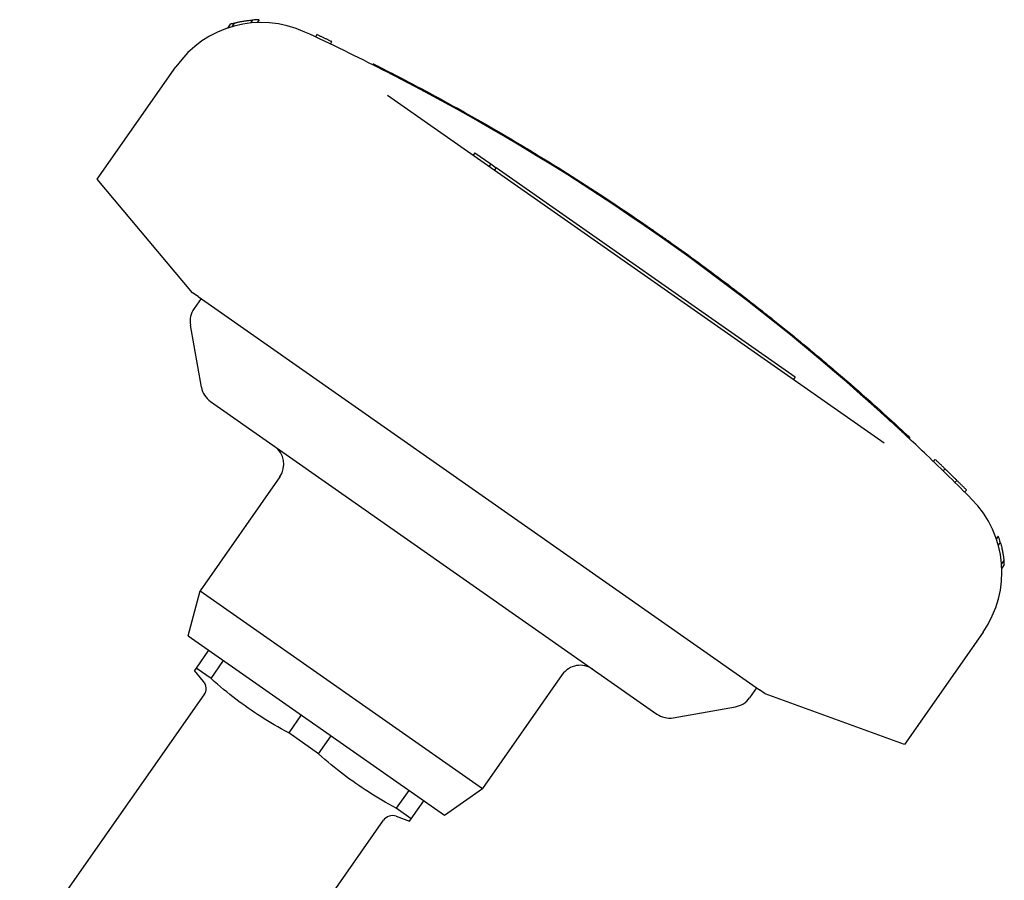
# Model space of a CAD drawing. Header units: millimetres. Extents: x 223 to 519, y 84 to 487.
# Tile 3 of 11: x 295 to 385, y 286 to 364. Entities that reach past the tile are written whole.
import ezdxf

# ---------------------------------------------------------------- set-up
doc = ezdxf.new("R2010")
doc.units = ezdxf.units.MM
doc.layers.add('Detail', color=2, linetype='Continuous')

msp = doc.modelspace()

# ---------------------------------------------------------------- linework, layer by layer
at = {"layer": 'Detail'}
for p, q in [((316.357, 364.412), (316.169, 364.144)), ((316.958, 364.442), (316.779, 364.187)), ((316.967, 364.442), (316.788, 364.187)), ((314.308, 364.023), (314.071, 363.683)), ((314.674, 364.126), (314.448, 363.804)), ((322.126, 362.854), (322.232, 363.08)), ((323.482, 362.212), (323.59, 362.438)), ((302.175, 349.88), (309.361, 360.143)), ((327.344, 360.321), (327.388, 360.41)), ((328.691, 357.556), (374.043, 325.8)), ((336.656, 352.284), (336.512, 352.079)), ((336.656, 352.284), (338.112, 351.265)), ((338.112, 351.265), (337.968, 351.06)), ((338.112, 351.265), (338.603, 350.92)), ((338.603, 350.92), (338.46, 350.716)), ((365.907, 331.802), (338.603, 350.92)), ((310.876, 339.511), (302.175, 349.88)), ((351.822, 345.865), (351.878, 345.947)), ((354.283, 344.15), (354.341, 344.232)), ((311.393, 339.149), (310.876, 339.511)), ((311.393, 339.149), (312.904, 338.09)), ((311.651, 338.968), (311.01, 338.053)), ((312.904, 338.09), (361.151, 304.308)), ((311.681, 330.872), (310.679, 336.558)), ((365.311, 335.794), (365.374, 335.872)), ((365.907, 331.802), (365.763, 331.598)), ((312.504, 329.581), (353.292, 301.021)), ((376.399, 326.276), (376.331, 326.203)), ((378.545, 324.106), (378.718, 324.286)), ((379.444, 323.237), (379.618, 323.416)), ((318.849, 322.697), (311.565, 312.294)), ((380.515, 322.188), (380.691, 322.366)), ((381.403, 321.307), (381.579, 321.484)), ((384.475, 317.278), (384.298, 317.025)), ((384.478, 317.269), (384.301, 317.017)), ((384.662, 316.704), (384.477, 316.44)), ((384.992, 315.058), (384.772, 314.743)), ((385.027, 314.689), (384.795, 314.358)), ((310.463, 308.182), (311.565, 312.294)), ((311.565, 312.294), (337.368, 294.226)), ((383.085, 308.521), (375.899, 298.258)), ((310.463, 308.182), (333.881, 291.784)), ((312.342, 306.866), (311.195, 305.228)), ((312.563, 304.27), (313.71, 305.908)), ((311.195, 305.228), (311.041, 305.008)), ((311.879, 304.01), (311.041, 305.008)), ((312.563, 304.27), (311.195, 305.228)), ((344.652, 304.629), (337.368, 294.226)), ((361.151, 304.308), (362.662, 303.25)), ((362.404, 303.43), (361.763, 302.515)), ((363.179, 302.888), (362.662, 303.25)), ((295.085, 278.733), (311.932, 302.794)), ((375.899, 298.258), (363.179, 302.888)), ((354.786, 300.69), (360.472, 301.693)), ((320.804, 300.941), (319.657, 299.303)), ((322.393, 297.387), (319.657, 299.303)), ((322.393, 297.387), (323.54, 299.025)), ((333.881, 291.784), (337.368, 294.226)), ((330.634, 294.058), (329.487, 292.42)), ((330.855, 291.462), (329.487, 292.42)), ((330.855, 291.462), (332.002, 293.1)), ((329.476, 291.688), (330.701, 291.243)), ((330.701, 291.243), (330.855, 291.462)), ((311.468, 267.261), (328.315, 291.322))]:
    msp.add_line(p, q, dxfattribs=at)
at = {"layer": 'Detail', "flags": 128}
for points in [[(314.674, 364.126), (314.677, 364.127), (314.687, 364.13), (314.703, 364.134), (314.726, 364.14), (314.755, 364.148), (314.789, 364.157), (314.83, 364.167), (314.877, 364.178), (314.93, 364.191), (314.989, 364.204), (315.053, 364.218), (315.123, 364.233), (315.198, 364.248), (315.279, 364.264), (315.365, 364.281), (315.457, 364.297), (315.553, 364.313), (315.655, 364.33), (315.761, 364.345), (315.871, 364.361), (315.986, 364.375), (316.106, 364.389), (316.229, 364.401), (316.357, 364.412)], [(323.59, 362.438), (323.533, 362.465), (323.477, 362.492), (323.42, 362.519), (323.364, 362.546), (323.307, 362.573), (323.251, 362.599), (323.194, 362.626), (323.138, 362.653), (323.081, 362.68), (323.025, 362.707), (322.968, 362.734), (322.911, 362.76), (322.855, 362.787), (322.798, 362.814), (322.742, 362.84), (322.685, 362.867), (322.628, 362.894), (322.572, 362.92), (322.515, 362.947), (322.459, 362.974), (322.402, 363), (322.345, 363.027), (322.289, 363.053), (322.232, 363.08)], [(327.388, 360.41), (327.401, 360.404), (327.437, 360.386), (327.497, 360.355), (327.582, 360.313), (327.69, 360.259), (327.821, 360.192), (327.975, 360.114), (328.152, 360.025), (328.35, 359.924), (328.57, 359.812), (328.811, 359.689), (329.071, 359.555), (329.35, 359.412), (329.647, 359.258), (329.962, 359.095), (330.293, 358.922), (330.639, 358.741), (330.999, 358.552), (331.372, 358.354), (331.758, 358.15), (332.154, 357.938), (332.56, 357.721), (332.974, 357.497), (333.395, 357.269), (333.822, 357.036), (334.254, 356.8), (334.688, 356.56), (335.125, 356.318), (335.563, 356.074)], [(329.763, 359.085), (329.694, 359.121), (329.628, 359.155), (329.565, 359.188), (329.503, 359.22), (329.442, 359.252), (329.382, 359.283), (329.321, 359.314), (329.261, 359.345), (329.199, 359.377), (329.136, 359.409), (329.071, 359.443), (329.004, 359.477), (328.938, 359.511), (328.874, 359.544), (328.811, 359.576), (328.75, 359.607), (328.689, 359.638), (328.63, 359.669), (328.572, 359.699), (328.514, 359.728), (328.456, 359.757), (328.399, 359.787), (328.343, 359.815), (328.286, 359.844)], [(330.669, 358.611), (330.632, 358.631), (330.594, 358.65), (330.556, 358.67), (330.518, 358.69), (330.48, 358.71), (330.442, 358.73), (330.404, 358.75), (330.366, 358.77), (330.328, 358.789), (330.291, 358.809), (330.253, 358.829), (330.215, 358.849), (330.177, 358.869), (330.139, 358.888), (330.102, 358.908), (330.064, 358.928), (330.026, 358.947), (329.988, 358.967), (329.951, 358.987), (329.913, 359.006), (329.875, 359.026), (329.837, 359.045), (329.8, 359.065), (329.762, 359.085)], [(335.563, 356.074), (336.004, 355.826), (336.444, 355.578), (336.884, 355.329), (337.323, 355.078), (337.762, 354.827), (338.2, 354.574), (338.637, 354.321), (339.074, 354.066), (339.51, 353.811), (339.945, 353.554), (340.38, 353.296), (340.814, 353.037), (341.248, 352.778), (341.681, 352.517), (342.113, 352.255), (342.545, 351.992), (342.976, 351.728), (343.407, 351.463), (343.836, 351.197), (344.266, 350.93), (344.694, 350.662), (345.122, 350.392), (345.549, 350.122), (345.976, 349.851), (346.402, 349.579), (346.827, 349.305), (347.252, 349.031), (347.676, 348.756), (348.099, 348.48), (348.521, 348.202), (348.943, 347.924), (349.365, 347.644), (349.785, 347.364), (350.205, 347.083), (350.625, 346.8), (351.043, 346.517), (351.461, 346.232), (351.878, 345.947)], [(351.878, 345.947), (351.981, 345.876), (352.084, 345.805), (352.187, 345.735), (352.29, 345.664), (352.393, 345.593), (352.496, 345.521), (352.599, 345.45), (352.702, 345.379), (352.805, 345.308), (352.907, 345.237), (353.01, 345.165), (353.113, 345.094), (353.215, 345.022), (353.318, 344.951), (353.42, 344.879), (353.523, 344.807), (353.625, 344.736), (353.728, 344.664), (353.83, 344.592), (353.932, 344.52), (354.035, 344.448), (354.137, 344.376), (354.239, 344.304), (354.341, 344.232)], [(354.341, 344.232), (354.647, 344.015), (354.953, 343.797), (355.258, 343.579), (355.563, 343.361), (355.868, 343.142), (356.172, 342.922), (356.476, 342.702), (356.779, 342.481), (357.082, 342.26), (357.385, 342.038), (357.687, 341.816), (357.989, 341.593), (358.29, 341.37), (358.591, 341.146), (358.892, 340.921), (359.192, 340.696), (359.492, 340.471), (359.791, 340.245), (360.09, 340.018), (360.389, 339.791), (360.687, 339.563), (360.985, 339.335), (361.282, 339.106), (361.579, 338.877)], [(361.579, 338.877), (361.747, 338.747), (361.915, 338.617), (362.082, 338.487), (362.249, 338.357), (362.415, 338.227), (362.581, 338.097), (362.746, 337.968), (362.911, 337.839), (363.075, 337.71), (363.237, 337.581), (363.399, 337.454), (363.56, 337.326), (363.719, 337.2), (363.877, 337.074), (364.034, 336.949), (364.19, 336.825), (364.344, 336.702), (364.496, 336.58), (364.647, 336.458), (364.796, 336.338), (364.944, 336.22), (365.089, 336.102), (365.233, 335.986), (365.374, 335.872)], [(365.374, 335.872), (365.375, 335.871), (365.377, 335.869), (365.382, 335.865), (365.387, 335.861), (365.395, 335.855), (365.404, 335.848), (365.414, 335.839), (365.426, 335.829), (365.44, 335.818), (365.454, 335.806), (365.471, 335.793), (365.488, 335.779), (365.506, 335.764), (365.526, 335.748), (365.547, 335.731), (365.568, 335.714), (365.591, 335.696), (365.614, 335.677), (365.638, 335.657), (365.662, 335.638), (365.687, 335.618), (365.712, 335.597), (365.737, 335.577), (365.762, 335.556)], [(365.762, 335.556), (365.919, 335.428), (366.076, 335.3), (366.233, 335.171), (366.39, 335.043), (366.546, 334.914), (366.703, 334.785), (366.859, 334.656), (367.015, 334.527), (367.171, 334.398), (367.327, 334.268), (367.483, 334.139), (367.639, 334.009), (367.794, 333.879), (367.949, 333.749), (368.105, 333.619), (368.26, 333.488), (368.415, 333.358), (368.57, 333.227), (368.725, 333.096), (368.879, 332.965), (369.034, 332.834), (369.188, 332.703), (369.343, 332.572), (369.497, 332.44)], [(369.497, 332.44), (369.877, 332.114), (370.256, 331.788), (370.632, 331.464), (371.003, 331.141), (371.37, 330.821), (371.73, 330.505), (372.083, 330.194), (372.428, 329.889), (372.764, 329.591), (373.089, 329.3), (373.404, 329.018), (373.706, 328.746), (373.996, 328.484), (374.273, 328.234), (374.535, 327.995), (374.782, 327.77), (375.014, 327.558), (375.229, 327.36), (375.428, 327.177), (375.609, 327.01), (375.772, 326.859), (375.918, 326.724), (376.044, 326.607), (376.152, 326.506), (376.241, 326.424), (376.31, 326.36), (376.359, 326.313), (376.389, 326.286), (376.399, 326.276)], [(375.113, 327.33), (375.082, 327.358), (375.051, 327.387), (375.019, 327.416), (374.988, 327.444), (374.957, 327.473), (374.925, 327.502), (374.894, 327.531), (374.862, 327.559), (374.831, 327.588), (374.8, 327.617), (374.768, 327.646), (374.737, 327.674), (374.705, 327.703), (374.674, 327.732), (374.642, 327.761), (374.61, 327.79), (374.579, 327.818), (374.547, 327.847), (374.516, 327.876), (374.484, 327.905), (374.452, 327.934), (374.421, 327.962), (374.389, 327.991), (374.357, 328.02)], [(376.332, 326.202), (376.287, 326.244), (376.242, 326.286), (376.197, 326.328), (376.152, 326.37), (376.106, 326.413), (376.059, 326.456), (376.012, 326.5), (375.964, 326.545), (375.915, 326.59), (375.866, 326.636), (375.815, 326.683), (375.763, 326.731), (375.71, 326.781), (375.655, 326.831), (375.6, 326.882), (375.545, 326.933), (375.492, 326.982), (375.44, 327.03), (375.387, 327.079), (375.334, 327.127), (375.281, 327.176), (375.227, 327.226), (375.17, 327.278), (375.114, 327.33)], [(379.618, 323.416), (379.581, 323.453), (379.543, 323.489), (379.506, 323.525), (379.468, 323.562), (379.431, 323.598), (379.394, 323.634), (379.356, 323.671), (379.319, 323.707), (379.281, 323.743), (379.244, 323.78), (379.206, 323.816), (379.169, 323.852), (379.131, 323.888), (379.094, 323.924), (379.056, 323.961), (379.019, 323.997), (378.981, 324.033), (378.944, 324.069), (378.906, 324.105), (378.869, 324.142), (378.831, 324.178), (378.793, 324.214), (378.756, 324.25), (378.718, 324.286)], [(380.691, 322.366), (380.646, 322.41), (380.602, 322.453), (380.557, 322.497), (380.513, 322.541), (380.468, 322.585), (380.423, 322.629), (380.379, 322.673), (380.334, 322.717), (380.29, 322.761), (380.245, 322.804), (380.2, 322.848), (380.155, 322.892), (380.111, 322.936), (380.066, 322.98), (380.021, 323.023), (379.977, 323.067), (379.932, 323.111), (379.887, 323.154), (379.842, 323.198), (379.797, 323.242), (379.753, 323.285), (379.708, 323.329), (379.663, 323.373), (379.618, 323.416)], [(381.579, 321.484), (381.542, 321.521), (381.505, 321.558), (381.469, 321.595), (381.432, 321.631), (381.395, 321.668), (381.358, 321.705), (381.321, 321.742), (381.284, 321.779), (381.247, 321.815), (381.21, 321.852), (381.173, 321.889), (381.136, 321.925), (381.099, 321.962), (381.062, 321.999), (381.025, 322.036), (380.988, 322.072), (380.951, 322.109), (380.914, 322.146), (380.876, 322.182), (380.839, 322.219), (380.802, 322.256), (380.765, 322.292), (380.728, 322.329), (380.691, 322.366)], [(384.662, 316.704), (384.697, 316.583), (384.729, 316.464), (384.758, 316.349), (384.786, 316.238), (384.811, 316.131), (384.833, 316.028), (384.854, 315.929), (384.873, 315.835), (384.89, 315.745), (384.906, 315.66), (384.92, 315.58), (384.932, 315.506), (384.943, 315.437), (384.953, 315.373), (384.961, 315.315), (384.968, 315.262), (384.975, 315.215), (384.98, 315.174), (384.984, 315.139), (384.987, 315.111), (384.989, 315.088), (384.991, 315.072), (384.992, 315.062), (384.992, 315.058)], [(319.657, 299.303), (319.314, 299.488), (318.98, 299.674), (318.654, 299.859), (318.334, 300.044), (318.021, 300.23), (317.713, 300.416), (317.411, 300.603), (317.113, 300.792), (316.819, 300.983), (316.528, 301.175), (316.241, 301.37), (315.956, 301.567), (315.673, 301.767), (315.392, 301.971), (315.112, 302.178), (314.832, 302.389), (314.553, 302.604), (314.274, 302.824), (313.993, 303.05), (313.712, 303.281), (313.428, 303.518), (313.143, 303.761), (312.854, 304.012), (312.563, 304.27)], [(329.487, 292.42), (329.144, 292.606), (328.81, 292.791), (328.484, 292.976), (328.164, 293.161), (327.851, 293.347), (327.543, 293.533), (327.24, 293.72), (326.943, 293.909), (326.649, 294.1), (326.358, 294.292), (326.071, 294.487), (325.786, 294.684), (325.503, 294.884), (325.222, 295.088), (324.942, 295.295), (324.662, 295.506), (324.383, 295.721), (324.103, 295.941), (323.823, 296.167), (323.542, 296.398), (323.258, 296.635), (322.973, 296.878), (322.684, 297.129), (322.393, 297.387)]]:
    msp.add_lwpolyline(points, dxfattribs=at)
at = {"layer": 'Detail'}
for centre, radius, start, end in [((317.143, 354.694), 9.75, 91.09026, 94.62594), ((317.143, 354.694), 9.75, 91.03898, 91.09026), ((317.143, 354.694), 9.5, 65.19839, 145.00001), ((317.143, 354.694), 9.75, 104.67059, 106.90373), ((233.038, 172.687), 210, 63.02765, 65.19841), ((233.038, 172.687), 210, 47.70465, 62.29535), ((312.648, 336.905), 2, 145, 190), ((313.651, 331.22), 2, 190, 235), ((233.038, 172.687), 210, 46.37307, 46.97235), ((317.211, 323.844), 2, 325, 55), ((233.039, 172.688), 209.999, 44.80159, 46.37308), ((375.303, 313.97), 9.5, 325, 44.80159), ((375.303, 313.97), 9.75, 19.77929, 19.83001), ((375.303, 313.97), 9.75, 16.28541, 19.77929), ((375.303, 313.97), 9.75, 4.22725, 6.4092), ((346.291, 303.482), 2, 55, 145), ((311.113, 303.367), 1, 325, 40), ((360.125, 303.662), 2, 280, 325), ((354.439, 302.66), 2, 235, 280), ((329.134, 290.749), 1, 70, 145)]:
    msp.add_arc(centre, radius, start, end, dxfattribs=at)

doc.saveas('drawing.dxf')
